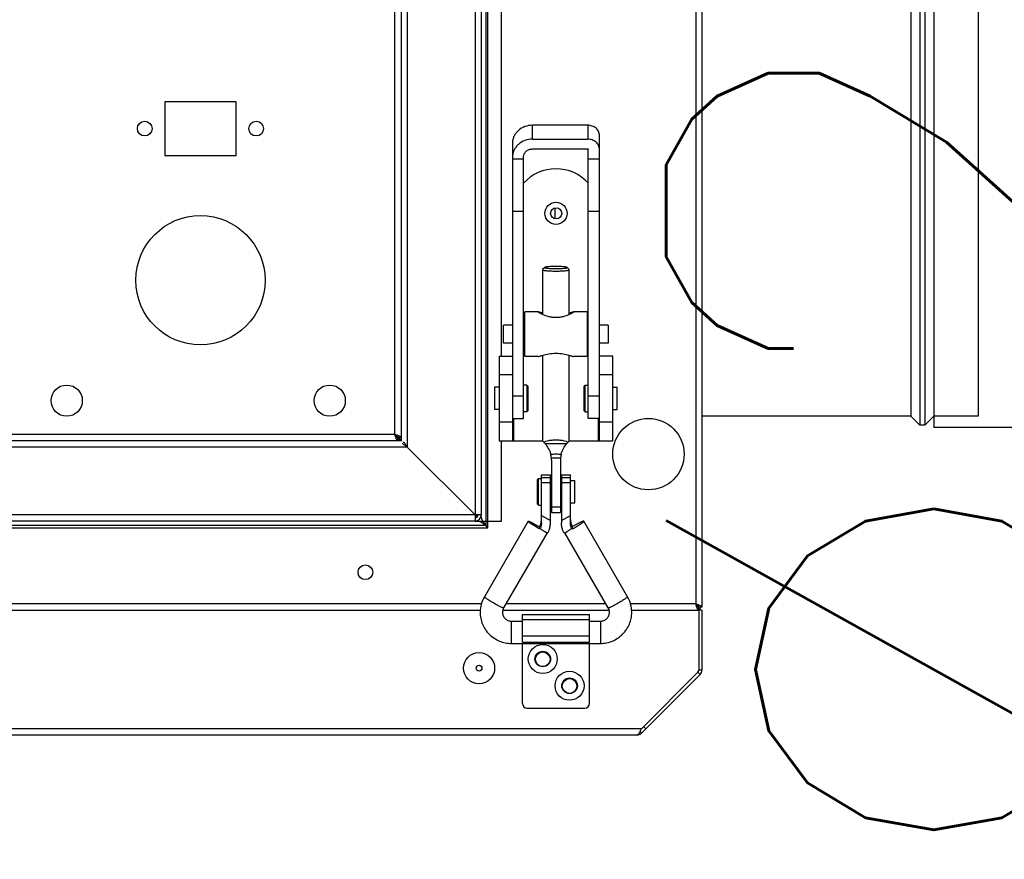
# Model space of a CAD drawing. Header units: millimetres. Extents: x 295542 to 440356, y 17772 to 133669.
# Tile 17 of 73: x 315243 to 315464, y 22019 to 22207. Entities that reach past the tile are written whole.
import ezdxf

# ---------------------------------------------------------------- set-up
doc = ezdxf.new("R2010")
doc.units = ezdxf.units.MM
for name, color, linetype in [('0_centrale', 130, 'Continuous'), ('FLUID-N1', 7, 'Continuous'), ('FLUID-N1-120-DIM', 7, 'Continuous')]:
    doc.layers.add(name, color=color, linetype=linetype)
doc.styles.add('FDBES', font='simplex.shx')

# ---------------------------------------------------------------- blocks, each defined once
blk = doc.blocks.new('*U418')
at = {"color": 160, "linetype": 'Continuous', "lineweight": -2}
blk.add_line((-50, 0, 100), (-50, 0, -100), dxfattribs=at)
at = {"color": 0, "linetype": 'ByBlock', "lineweight": -2}
for p, q in [((-30, 0, -100), (-50, 0, -100)), ((-50, 0, 100), (-30, 0, 100)), ((-30, 0, -100), (-30, 0, 100)), ((0, 0, -130), (-30, 0, -100)), ((-30, 0, 100), (0, 0, 130)), ((30, 0, -100), (0, 0, -130)), ((0, 0, 130), (30, 0, 100)), ((30, 0, -100), (30, 0, 100)), ((50, 0, -100), (30, 0, -100)), ((30, 0, 100), (50, 0, 100)), ((50, 0, -100), (50, 0, 100))]:
    blk.add_line(p, q, dxfattribs=at)
at = {"color": 5, "linetype": 'Continuous', "lineweight": -3}
blk.add_line((0, 0, -130), (0, 0, 130), dxfattribs=at)

msp = doc.modelspace()

# ---------------------------------------------------------------- linework, layer by layer
at = {"layer": '0_centrale'}
for p, q in [((315396.025, 22356.078, -38274), (315396.025, 22075.478, -38274)), ((315394.625, 22355.378, -38274), (315394.625, 22076.178, -38274)), ((315348.025, 22093.278, -38274), (315348.025, 22338.278, -38274)), ((315347.525, 22337.778, -38274), (315347.525, 22093.778, -38274)), ((315351.025, 22131.778, -38274), (315351.025, 22336.778, -38274)), ((315345.125, 22335.378, -38274), (315345.125, 22096.178, -38274)), ((315346.525, 22335.378, -38274), (315346.525, 22096.178, -38274)), ((315329.925, 22320.178, -38274), (315329.925, 22111.378, -38274)), ((315328.525, 22318.778, -38274), (315328.525, 22112.778, -38274)), ((315327.125, 22114.178, -38274), (315327.125, 22317.378, -38274)), ((315444.895, 22315.278, -38274), (315444.895, 22116.278, -38274)), ((315446.025, 22315.278, -38274), (315446.025, 22116.278, -38274)), ((315442.895, 22313.278, -38274), (315442.895, 22118.278, -38274)), ((315448.025, 22313.278, -38274), (315448.025, 22118.278, -38274)), ((315458.025, 22313.278, -38274), (315458.025, 22118.278, -38274)), ((315275.525, 22188.778, -38274), (315275.525, 22176.778, -38274)), ((315291.525, 22188.778, -38274), (315275.525, 22188.778, -38274)), ((315291.525, 22176.778, -38274), (315291.525, 22188.778, -38274)), ((315358.025, 22180.411, -38274), (315358.025, 22183.532, -38274)), ((315370.425, 22183.532, -38274), (315358.025, 22183.532, -38274)), ((315370.425, 22183.532, -38274), (315370.425, 22180.411, -38274)), ((315373.025, 22124.365, -38274), (315373.025, 22181.251, -38274)), ((315353.525, 22179.585, -38274), (315353.525, 22124.378, -38274)), ((315358.025, 22180.411, -38274), (315370.425, 22180.411, -38274)), ((315275.525, 22176.778, -38274), (315291.525, 22176.778, -38274)), ((315358.025, 22178.218, -38274), (315370.425, 22178.218, -38274)), ((315370.525, 22117.778, -38274), (315370.525, 22178.131, -38274)), ((315353.525, 22176.002, -38274), (315356.025, 22176.002, -38274)), ((315356.025, 22117.778, -38274), (315356.025, 22176.464, -38274)), ((315370.525, 22176.002, -38274), (315373.025, 22176.002, -38274)), ((315356.025, 22164.203, -38274), (315353.525, 22164.203, -38274)), ((315363.025, 22164.947, -38274), (315363.025, 22162.608, -38274)), ((315373.025, 22164.203, -38274), (315370.525, 22164.203, -38274)), ((315360.289, 22151.152, -38274), (315360.275, 22151.125, -38274)), ((315360.275, 22151.125, -38274), (315360.275, 22141.08, -38274)), ((315360.77, 22151.628, -38274), (315360.289, 22151.152, -38274)), ((315360.787, 22151.645, -38274), (315360.775, 22151.623, -38274)), ((315365.775, 22151.623, -38274), (315365.764, 22151.645, -38274)), ((315365.781, 22151.628, -38274), (315366.262, 22151.152, -38274)), ((315366.275, 22151.125, -38274), (315366.262, 22151.152, -38274)), ((315366.275, 22141.08, -38274), (315366.275, 22151.125, -38274)), ((315356.275, 22131.69, -38274), (315356.275, 22141.69, -38274)), ((315359.326, 22141.69, -38274), (315356.275, 22141.69, -38274)), ((315370.275, 22141.69, -38274), (315367.225, 22141.69, -38274)), ((315370.275, 22141.69, -38274), (315370.275, 22131.69, -38274)), ((315351.525, 22134.69, -38274), (315351.525, 22138.69, -38274)), ((315353.525, 22138.69, -38274), (315351.525, 22138.69, -38274)), ((315356.275, 22138.69, -38274), (315356.025, 22138.69, -38274)), ((315370.525, 22138.69, -38274), (315370.275, 22138.69, -38274)), ((315375.025, 22138.69, -38274), (315373.025, 22138.69, -38274)), ((315375.025, 22138.69, -38274), (315375.025, 22134.69, -38274)), ((315353.525, 22134.69, -38274), (315351.525, 22134.69, -38274)), ((315356.275, 22134.69, -38274), (315356.025, 22134.69, -38274)), ((315370.525, 22134.69, -38274), (315370.275, 22134.69, -38274)), ((315375.025, 22134.69, -38274), (315373.025, 22134.69, -38274)), ((315350.535, 22131.778, -38274), (315350.535, 22112.778, -38274)), ((315350.535, 22131.778, -38274), (315353.535, 22131.778, -38274)), ((315359.326, 22131.69, -38274), (315356.275, 22131.69, -38274)), ((315360.275, 22131.93, -38274), (315360.275, 22112.798, -38274)), ((315366.275, 22112.798, -38274), (315366.275, 22131.93, -38274)), ((315370.275, 22131.69, -38274), (315367.225, 22131.69, -38274)), ((315376.015, 22131.778, -38274), (315373.015, 22131.778, -38274)), ((315376.015, 22112.778, -38274), (315376.015, 22131.778, -38274)), ((315353.535, 22127.563, -38274), (315350.535, 22127.563, -38274)), ((315353.535, 22127.563, -38274), (315353.535, 22112.778, -38274)), ((315373.015, 22112.778, -38274), (315373.015, 22127.563, -38274)), ((315376.015, 22127.563, -38274), (315373.015, 22127.563, -38274)), ((315349.525, 22124.778, -38274), (315349.525, 22119.778, -38274)), ((315350.525, 22124.778, -38274), (315349.525, 22124.778, -38274)), ((315356.725, 22125.278, -38274), (315356.025, 22125.278, -38274)), ((315356.725, 22125.278, -38274), (315356.725, 22119.278, -38274)), ((315357.025, 22124.978, -38274), (315356.725, 22125.278, -38274)), ((315357.025, 22119.578, -38274), (315357.025, 22124.977, -38274)), ((315369.525, 22124.978, -38274), (315369.825, 22125.278, -38274)), ((315369.525, 22124.977, -38274), (315369.525, 22119.578, -38274)), ((315369.825, 22119.278, -38274), (315369.825, 22125.278, -38274)), ((315369.825, 22125.278, -38274), (315370.525, 22125.278, -38274)), ((315376.025, 22124.778, -38274), (315377.025, 22124.778, -38274)), ((315377.025, 22119.778, -38274), (315377.025, 22124.778, -38274)), ((315356.025, 22122.772, -38274), (315353.525, 22122.772, -38274)), ((315373.025, 22122.772, -38274), (315370.525, 22122.772, -38274)), ((315350.525, 22119.778, -38274), (315349.525, 22119.778, -38274)), ((315356.725, 22119.278, -38274), (315356.025, 22119.278, -38274)), ((315357.025, 22119.578, -38274), (315356.725, 22119.278, -38274)), ((315369.525, 22119.578, -38274), (315369.825, 22119.278, -38274)), ((315369.825, 22119.278, -38274), (315370.525, 22119.278, -38274)), ((315376.025, 22119.778, -38274), (315377.025, 22119.778, -38274)), ((315350.535, 22116.993, -38274), (315353.535, 22116.993, -38274)), ((315353.525, 22117.778, -38274), (315356.025, 22117.778, -38274)), ((315353.735, 22117.778, -38274), (315353.735, 22112.778, -38274)), ((315373.025, 22117.778, -38274), (315370.525, 22117.778, -38274)), ((315372.815, 22112.778, -38274), (315372.815, 22117.778, -38274)), ((315373.015, 22116.993, -38274), (315376.015, 22116.993, -38274)), ((315442.895, 22118.278, -38274), (315396.025, 22118.278, -38274)), ((315444.895, 22116.278, -38274), (315442.895, 22118.278, -38274)), ((315448.025, 22118.278, -38274), (315446.025, 22116.278, -38274)), ((315458.025, 22118.278, -38274), (315448.025, 22118.278, -38274)), ((315446.025, 22116.278, -38274), (315444.895, 22116.278, -38274)), ((315328.525, 22112.778, -38274), (314864.525, 22112.778, -38274)), ((315327.125, 22114.178, -38274), (315239.925, 22114.178, -38274)), ((315327.125, 22114.178, -38274), (315327.825, 22113.478, -38274)), ((315327.825, 22112.778, -38274), (315327.825, 22113.478, -38274)), ((315328.525, 22113.478, -38274), (315327.825, 22113.478, -38274)), ((315350.535, 22112.778, -38274), (315360.275, 22112.778, -38274)), ((315351.025, 22094.778, -38274), (315351.025, 22112.778, -38274)), ((315366.275, 22112.778, -38274), (315376.015, 22112.778, -38274)), ((315329.925, 22111.378, -38274), (314863.125, 22111.378, -38274)), ((315329.925, 22111.378, -38274), (315345.125, 22096.178, -38274)), ((315362.275, 22108.406, -38274), (315362.275, 22096.612, -38274)), ((315364.275, 22108.406, -38274), (315364.275, 22096.612, -38274)), ((315359.025, 22104.049, -38274), (315359.325, 22104.349, -38274)), ((315359.025, 22104.049, -38274), (315359.025, 22098.65, -38274)), ((315359.325, 22098.349, -38274), (315359.325, 22104.349, -38274)), ((315359.325, 22104.349, -38274), (315360.025, 22104.349, -38274)), ((315360.025, 22094.331, -38274), (315360.025, 22105.169, -38274)), ((315360.025, 22105.169, -38274), (315362.025, 22105.169, -38274)), ((315360.025, 22105.165, -38274), (315362.025, 22105.165, -38274)), ((315362.025, 22104.502, -38274), (315360.025, 22104.502, -38274)), ((315362.025, 22094.297, -38274), (315362.025, 22105.169, -38274)), ((315364.525, 22105.169, -38274), (315364.525, 22094.297, -38274)), ((315364.525, 22105.169, -38274), (315366.525, 22105.169, -38274)), ((315364.525, 22105.165, -38274), (315366.525, 22105.165, -38274)), ((315366.525, 22104.502, -38274), (315364.525, 22104.502, -38274)), ((315366.525, 22094.331, -38274), (315366.525, 22105.169, -38274)), ((315366.525, 22103.849, -38274), (315367.525, 22103.849, -38274)), ((315367.525, 22098.85, -38274), (315367.525, 22103.849, -38274)), ((315360.025, 22103.412, -38274), (315362.025, 22103.412, -38274)), ((315362.025, 22103.349, -38274), (315362.275, 22103.349, -38274)), ((315364.275, 22103.349, -38274), (315364.525, 22103.349, -38274)), ((315364.525, 22103.412, -38274), (315366.525, 22103.412, -38274)), ((315362.025, 22099.349, -38274), (315362.275, 22099.349, -38274)), ((315364.275, 22099.349, -38274), (315364.525, 22099.349, -38274)), ((315359.025, 22098.649, -38274), (315359.325, 22098.349, -38274)), ((315359.325, 22098.349, -38274), (315360.025, 22098.349, -38274)), ((315366.525, 22098.849, -38274), (315367.525, 22098.849, -38274)), ((315345.125, 22096.178, -38274), (314847.925, 22096.178, -38274)), ((315345.125, 22096.178, -38274), (315345.125, 22094.778, -38274)), ((315346.525, 22096.178, -38274), (315345.125, 22096.178, -38274)), ((315345.698, 22095.778, -38274), (315345.125, 22095.778, -38274)), ((315345.525, 22095.606, -38274), (315345.525, 22096.178, -38274)), ((315360.025, 22096.017, -38274), (315362.025, 22094.868, -38274)), ((315364.525, 22094.868, -38274), (315366.525, 22096.017, -38274)), ((314845.025, 22093.278, -38274), (315348.025, 22093.278, -38274)), ((315347.525, 22093.778, -38274), (314845.525, 22093.778, -38274)), ((315345.125, 22094.778, -38274), (314847.225, 22094.778, -38274)), ((315345.125, 22094.778, -38274), (315351.025, 22094.778, -38274)), ((315357.028, 22094.729, -38274), (315347.216, 22077.81, -38274)), ((315347.992, 22093.249, -38274), (315347.525, 22093.778, -38274)), ((315357.025, 22094.719, -38274), (315357.028, 22094.729, -38274)), ((315359.623, 22092.994, -38274), (315359.623, 22093.458, -38274)), ((315366.927, 22093.458, -38274), (315366.927, 22092.994, -38274)), ((315369.525, 22094.719, -38274), (315369.523, 22094.729, -38274)), ((315379.335, 22077.81, -38274), (315369.523, 22094.729, -38274)), ((315361.291, 22092.114, -38274), (315351.541, 22075.302, -38274)), ((315360.745, 22092.428, -38274), (315361.361, 22092.074, -38274)), ((315365.19, 22092.074, -38274), (315365.806, 22092.428, -38274)), ((315375.01, 22075.302, -38274), (315365.259, 22092.114, -38274)), ((315347.213, 22077.8, -38274), (315347.216, 22077.81, -38274)), ((315379.335, 22077.81, -38274), (315379.338, 22077.8, -38274)), ((315346.555, 22076.178, -38274), (314697.495, 22076.178, -38274)), ((315374.502, 22076.178, -38274), (315352.049, 22076.178, -38274)), ((315394.625, 22076.178, -38274), (315379.995, 22076.178, -38274)), ((315395.325, 22074.778, -38274), (315395.325, 22075.478, -38274)), ((315396.025, 22075.478, -38274), (315395.325, 22075.478, -38274)), ((314697.775, 22074.778, -38274), (315346.275, 22074.778, -38274)), ((315351.335, 22074.778, -38274), (315375.216, 22074.778, -38274)), ((315355.775, 22067.579, -38274), (315355.775, 22073.836, -38274)), ((315355.775, 22073.836, -38274), (315370.775, 22073.836, -38274)), ((315370.775, 22067.579, -38274), (315370.775, 22073.836, -38274)), ((315380.275, 22074.778, -38274), (315395.325, 22074.778, -38274)), ((315395.325, 22074.778, -38274), (315395.325, 22061.358, -38274)), ((315396.025, 22074.778, -38274), (315395.325, 22074.778, -38274)), ((315396.025, 22074.778, -38274), (315396.025, 22061.358, -38274)), ((315353.275, 22067.336, -38274), (315353.275, 22072.336, -38274)), ((315353.275, 22072.336, -38274), (315355.775, 22072.336, -38274)), ((315355.775, 22072.664, -38274), (315370.775, 22072.664, -38274)), ((315370.775, 22072.336, -38274), (315373.275, 22072.336, -38274)), ((315373.275, 22072.336, -38274), (315373.275, 22067.336, -38274)), ((315370.775, 22068.993, -38274), (315355.775, 22068.993, -38274)), ((315353.275, 22067.336, -38274), (315373.275, 22067.336, -38274)), ((315355.775, 22067.579, -38274), (315370.775, 22067.579, -38274)), ((315355.775, 22053.836, -38274), (315355.775, 22067.336, -38274)), ((315370.775, 22053.836, -38274), (315370.775, 22067.336, -38274)), ((315395.12, 22060.863, -38274), (315382.435, 22048.178, -38274)), ((315382.435, 22047.188, -38274), (315395.615, 22060.368, -38274)), ((315395.325, 22061.358, -38274), (315395.12, 22060.863, -38274)), ((315395.615, 22060.368, -38274), (315395.12, 22060.863, -38274)), ((315396.025, 22061.358, -38274), (315395.325, 22061.358, -38274)), ((315356.775, 22052.836, -38274), (315369.775, 22052.836, -38274)), ((315383.425, 22048.178, -38274), (315382.93, 22048.673, -38274)), ((315382.435, 22048.178, -38274), (314659.615, 22048.178, -38274)), ((315381.445, 22046.778, -38274), (314660.605, 22046.778, -38274)), ((315382.435, 22047.188, -38274), (315382.119, 22047.505, -38274))]:
    msp.add_line(p, q, dxfattribs=at)
for centre, radius in [((315271.025, 22182.778, -38274), 1.65), ((315296.025, 22182.778, -38274), 1.65), ((315363.275, 22163.778, -38274), 2.5), ((315363.325, 22163.778, -38274), 1.25), ((315283.525, 22148.778, -38274), 14.5), ((315253.525, 22121.778, -38274), 3.5), ((315312.525, 22121.778, -38274), 3.5), ((315384.025, 22109.778, -38274), 8), ((315320.525, 22083.278, -38274), 1.65), ((315360.325, 22063.836, -38274), 3.25), ((315346.025, 22061.778, -38274), 3.5), ((315360.325, 22063.836, -38274), 1.75), ((315360.325, 22063.778, -38274), 1.65), ((315346.025, 22061.778, -38274), 0.65), ((315366.325, 22057.836, -38274), 3.25), ((315366.325, 22057.836, -38274), 1.75), ((315366.325, 22057.778, -38274), 1.65)]:
    msp.add_circle(centre, radius, dxfattribs=at)
for centre, radius, start, end in [((315363.275, 22164.028, -38274), 9.75, 41.70524, 138.29449), ((315335.247, 22116.372, -38274), 8.402, 198.96657, 200.24232), ((315324.931, 22106.056, -38274), 8.402, 69.75768, 71.03343), ((315356.996, 22108.374, -38274), 5.281, 5.91626, 9.14781), ((315357.29, 22108.405, -38274), 4.985, 0.0071, 5.9047), ((315363.275, 22288.414, -38274), 179.499, 269.67236, 270.32764), ((315369.26, 22108.405, -38274), 4.985, 174.09536, 179.99269), ((315369.55, 22108.374, -38274), 5.277, 170.99084, 174.08467), ((315363.275, 22128.516, -38274), 30.579, 268.12597, 271.87403), ((315345.125, 22096.178, -38274), 1.4, 270, 0), ((315345.125, 22096.178, -38274), 0.7, 270, 0), ((315357.06, 22094.944, -38274), 2.964, 329.89183, 332.87068), ((315357.017, 22094.506, -38274), 3.013, 329.89035, 332.81754), ((315356.356, 22095.151, -38274), 3.673, 347.24051, 349.94271), ((315370.165, 22095.145, -38274), 3.642, 190.05371, 192.77056), ((315369.491, 22094.944, -38274), 2.964, 207.12932, 210.10817), ((315369.534, 22094.506, -38274), 3.013, 207.18246, 210.10964), ((315353.239, 22074.316, -38274), 6.963, 149.8801, 179.99835), ((315373.312, 22074.316, -38274), 6.963, 0.00159, 30.1199), ((315353.241, 22074.315, -38274), 1.965, 149.87259, 179.95091), ((315373.31, 22074.315, -38274), 1.965, 0.04908, 30.12739), ((315394.625, 22076.178, -38274), 0.7, 307.00199, 322.97505), ((315394.625, 22076.178, -38274), 1.4, 300.63368, 329.36098), ((315394.625, 22061.358, -38274), 0.7, 315, 0), ((315394.625, 22061.358, -38274), 1.4, 315, 0), ((315356.775, 22053.836, -38274), 1, 180, 270), ((315369.775, 22053.836, -38274), 1, 270, 0), ((315381.445, 22048.178, -38274), 1.4, 270, 315), ((315379.954, 22048.452, -38274), 2.355, 325.91275, 327.54259)]:
    msp.add_arc(centre, radius, start, end, dxfattribs=at)
for points, knots in [([(315358.025, 22183.532, -38274), (315357.443, 22183.532, -38274), (315356.286, 22183.336, -38274), (315355.026, 22182.609, -38274), (315354.266, 22181.8, -38274), (315353.844, 22181.112, -38274), (315353.584, 22180.364, -38274), (315353.525, 22179.843, -38274), (315353.525, 22179.585, -38274)], [0, 0, 0, 0, 0.2641826, 0.5199077, 0.6437035, 0.7644713, 0.8828997, 1, 1, 1, 1]), ([(315373.025, 22181.251, -38274), (315373.025, 22181.4, -38274), (315372.991, 22181.702, -38274), (315372.79, 22182.282, -38274), (315372.292, 22182.923, -38274), (315371.431, 22183.418, -38274), (315370.762, 22183.532, -38274), (315370.425, 22183.532, -38274)], [0, 0, 0, 0, 0.1172234, 0.2358397, 0.4794246, 0.7354689, 1, 1, 1, 1]), ([(315358.025, 22180.411, -38274), (315357.443, 22180.411, -38274), (315356.286, 22180.215, -38274), (315355.026, 22179.488, -38274), (315354.266, 22178.679, -38274), (315353.844, 22177.992, -38274), (315353.584, 22177.244, -38274), (315353.525, 22176.722, -38274), (315353.525, 22176.464, -38274)], [0, 0, 0, 0, 0.2641826, 0.5199077, 0.6437035, 0.7644713, 0.8828997, 1, 1, 1, 1]), ([(315373.025, 22178.131, -38274), (315373.025, 22178.28, -38274), (315372.991, 22178.581, -38274), (315372.79, 22179.162, -38274), (315372.292, 22179.803, -38274), (315371.431, 22180.297, -38274), (315370.762, 22180.411, -38274), (315370.425, 22180.411, -38274)], [0, 0, 0, 0, 0.1172234, 0.2358397, 0.4794246, 0.7354689, 1, 1, 1, 1]), ([(315356.025, 22176.464, -38274), (315356.025, 22176.693, -38274), (315356.135, 22177.167, -38274), (315356.589, 22177.749, -38274), (315357.252, 22178.131, -38274), (315357.766, 22178.218, -38274), (315358.025, 22178.218, -38274)], [0, 0, 0, 0, 0.2347405, 0.4786758, 0.7350884, 1, 1, 1, 1]), ([(315370.425, 22178.218, -38274), (315370.45, 22178.218, -38274), (315370.501, 22178.202, -38274), (315370.525, 22178.154, -38274), (315370.525, 22178.131, -38274)], [0, 0, 0, 0, 0.5231008, 1, 1, 1, 1]), ([(315360.275, 22151.125, -38274), (315360.275, 22151.11, -38274), (315360.299, 22151.087, -38274), (315360.336, 22151.067, -38274), (315360.362, 22151.057, -38274), (315360.378, 22151.051, -38274)], [0, 0, 0, 0, 0.3466618, 0.6300991, 1, 1, 1, 1]), ([(315360.378, 22151.051, -38274), (315360.431, 22151.032, -38274), (315360.566, 22151.001, -38274), (315360.802, 22150.962, -38274), (315361.105, 22150.927, -38274), (315361.615, 22150.884, -38274), (315362.345, 22150.85, -38274), (315363.275, 22150.836, -38274), (315364.206, 22150.85, -38274), (315364.936, 22150.884, -38274), (315365.446, 22150.927, -38274), (315365.749, 22150.962, -38274), (315365.985, 22151.001, -38274), (315366.119, 22151.032, -38274), (315366.173, 22151.051, -38274)], [0, 0, 0, 0, 0.029348, 0.0708366, 0.1235512, 0.1861727, 0.3343823, 0.5, 0.6656177, 0.8138273, 0.8764488, 0.9291634, 0.970652, 1, 1, 1, 1]), ([(315360.775, 22151.623, -38274), (315360.775, 22151.609, -38274), (315360.813, 22151.576, -38274), (315360.849, 22151.565, -38274), (315360.875, 22151.556, -38274)], [0, 0, 0, 0, 0.3387711, 1, 1, 1, 1]), ([(315365.764, 22151.645, -38274), (315365.755, 22151.654, -38274), (315365.726, 22151.671, -38274), (315365.643, 22151.702, -38274), (315365.487, 22151.735, -38274), (315365.246, 22151.77, -38274), (315364.938, 22151.801, -38274), (315364.575, 22151.826, -38274), (315364.014, 22151.852, -38274), (315363.275, 22151.864, -38274), (315362.537, 22151.852, -38274), (315361.976, 22151.826, -38274), (315361.613, 22151.801, -38274), (315361.305, 22151.77, -38274), (315361.064, 22151.735, -38274), (315360.908, 22151.702, -38274), (315360.824, 22151.671, -38274), (315360.796, 22151.654, -38274), (315360.787, 22151.645, -38274)], [0, 0, 0, 0, 0.0077776, 0.0192165, 0.0535244, 0.1025145, 0.1647444, 0.2381963, 0.3204202, 0.5000004, 0.6795805, 0.7618042, 0.8352559, 0.8974858, 0.9464759, 0.9807836, 0.9922225, 1, 1, 1, 1]), ([(315360.875, 22151.556, -38274), (315360.922, 22151.541, -38274), (315361.037, 22151.515, -38274), (315361.336, 22151.469, -38274), (315361.826, 22151.426, -38274), (315362.512, 22151.393, -38274), (315363.276, 22151.382, -38274), (315364.04, 22151.393, -38274), (315364.726, 22151.426, -38274), (315365.215, 22151.469, -38274), (315365.515, 22151.515, -38274), (315365.629, 22151.541, -38274), (315365.676, 22151.556, -38274)], [0, 0, 0, 0, 0.0305759, 0.0728834, 0.1886655, 0.3360227, 0.5000551, 0.6640796, 0.8114136, 0.9271603, 0.9694466, 1, 1, 1, 1]), ([(315365.676, 22151.556, -38274), (315365.702, 22151.565, -38274), (315365.738, 22151.577, -38274), (315365.775, 22151.609, -38274), (315365.775, 22151.623, -38274)], [0, 0, 0, 0, 0.6611205, 1, 1, 1, 1]), ([(315366.173, 22151.051, -38274), (315366.188, 22151.057, -38274), (315366.215, 22151.067, -38274), (315366.252, 22151.087, -38274), (315366.275, 22151.11, -38274), (315366.275, 22151.125, -38274)], [0, 0, 0, 0, 0.3699009, 0.6533382, 1, 1, 1, 1]), ([(315359.308, 22141.617, -38274), (315359.298, 22141.627, -38274), (315359.284, 22141.641, -38274), (315359.271, 22141.672, -38274), (315359.296, 22141.691, -38274), (315359.314, 22141.69, -38274), (315359.326, 22141.69, -38274)], [0, 0, 0, 0, 0.3413331, 0.5366137, 0.7046813, 1, 1, 1, 1]), ([(315360.264, 22141.08, -38274), (315360.152, 22141.13, -38274), (315359.946, 22141.228, -38274), (315359.67, 22141.373, -38274), (315359.48, 22141.486, -38274), (315359.367, 22141.566, -38274), (315359.324, 22141.601, -38274), (315359.308, 22141.617, -38274)], [0, 0, 0, 0, 0.333633, 0.6226861, 0.8507862, 0.9362746, 1, 1, 1, 1]), ([(315359.326, 22141.69, -38274), (315359.335, 22141.69, -38274), (315359.383, 22141.687, -38274), (315359.431, 22141.678, -38274), (315359.469, 22141.67, -38274)], [0, 0, 0, 0, 0.1914962, 1, 1, 1, 1]), ([(315359.469, 22141.67, -38274), (315359.583, 22141.646, -38274), (315359.848, 22141.572, -38274), (315360.112, 22141.496, -38274), (315360.264, 22141.452, -38274)], [0, 0, 0, 0, 0.4262936, 1, 1, 1, 1]), ([(315366.287, 22141.452, -38274), (315366.439, 22141.496, -38274), (315366.702, 22141.572, -38274), (315366.967, 22141.646, -38274), (315367.082, 22141.67, -38274)], [0, 0, 0, 0, 0.5737122, 1, 1, 1, 1]), ([(315367.243, 22141.617, -38274), (315367.226, 22141.601, -38274), (315367.184, 22141.566, -38274), (315367.071, 22141.486, -38274), (315366.881, 22141.373, -38274), (315366.605, 22141.228, -38274), (315366.399, 22141.13, -38274), (315366.287, 22141.08, -38274)], [0, 0, 0, 0, 0.0637254, 0.1492139, 0.3773139, 0.666367, 1, 1, 1, 1]), ([(315367.082, 22141.67, -38274), (315367.096, 22141.673, -38274), (315367.144, 22141.682, -38274), (315367.191, 22141.69, -38274), (315367.225, 22141.69, -38274)], [0, 0, 0, 0, 0.3075704, 1, 1, 1, 1]), ([(315367.225, 22141.69, -38274), (315367.236, 22141.69, -38274), (315367.255, 22141.691, -38274), (315367.28, 22141.672, -38274), (315367.267, 22141.641, -38274), (315367.253, 22141.627, -38274), (315367.243, 22141.617, -38274)], [0, 0, 0, 0, 0.2953191, 0.4633865, 0.6586675, 1, 1, 1, 1]), ([(315363.275, 22140.388, -38274), (315363, 22140.388, -38274), (315362.455, 22140.425, -38274), (315361.436, 22140.622, -38274), (315360.713, 22140.879, -38274), (315360.264, 22141.08, -38274)], [0, 0, 0, 0, 0.2653826, 0.5252168, 1, 1, 1, 1]), ([(315366.287, 22141.08, -38274), (315365.838, 22140.879, -38274), (315365.115, 22140.622, -38274), (315364.096, 22140.425, -38274), (315363.551, 22140.388, -38274), (315363.275, 22140.388, -38274)], [0, 0, 0, 0, 0.4747832, 0.7346174, 1, 1, 1, 1]), ([(315360.264, 22131.927, -38274), (315360.724, 22132.058, -38274), (315361.712, 22132.316, -38274), (315362.734, 22132.424, -38274), (315363.275, 22132.424, -38274)], [0, 0, 0, 0, 0.4689792, 1, 1, 1, 1]), ([(315363.275, 22132.424, -38274), (315363.817, 22132.424, -38274), (315364.839, 22132.316, -38274), (315365.827, 22132.058, -38274), (315366.287, 22131.927, -38274)], [0, 0, 0, 0, 0.5310208, 1, 1, 1, 1]), ([(315359.326, 22131.69, -38274), (315359.346, 22131.69, -38274), (315359.392, 22131.695, -38274), (315359.51, 22131.717, -38274), (315359.697, 22131.766, -38274), (315359.963, 22131.841, -38274), (315360.158, 22131.897, -38274), (315360.264, 22131.927, -38274)], [0, 0, 0, 0, 0.0612186, 0.144484, 0.370141, 0.6604242, 1, 1, 1, 1]), ([(315366.287, 22131.927, -38274), (315366.393, 22131.897, -38274), (315366.588, 22131.841, -38274), (315366.854, 22131.766, -38274), (315367.041, 22131.717, -38274), (315367.158, 22131.695, -38274), (315367.205, 22131.69, -38274), (315367.225, 22131.69, -38274)], [0, 0, 0, 0, 0.3395758, 0.6298591, 0.855516, 0.9387814, 1, 1, 1, 1]), ([(315327.825, 22113.478, -38274), (315327.825, 22113.613, -38274), (315327.653, 22113.818, -38274), (315327.387, 22114.01, -38274), (315327.215, 22114.12, -38274), (315327.125, 22114.178, -38274)], [0, 0, 0, 0, 0.4007066, 0.6839187, 1, 1, 1, 1]), ([(315327.125, 22114.178, -38274), (315327.183, 22114.088, -38274), (315327.293, 22113.916, -38274), (315327.486, 22113.65, -38274), (315327.69, 22113.478, -38274), (315327.825, 22113.478, -38274)], [0, 0, 0, 0, 0.3160813, 0.5992934, 1, 1, 1, 1]), ([(315327.662, 22114.003, -38274), (315327.619, 22114.017, -38274), (315327.44, 22114.078, -38274), (315327.261, 22114.135, -38274), (315327.125, 22114.178, -38274)], [0, 0, 0, 0, 0.2422451, 1, 1, 1, 1]), ([(315327.301, 22113.641, -38274), (315327.286, 22113.684, -38274), (315327.226, 22113.863, -38274), (315327.169, 22114.042, -38274), (315327.125, 22114.178, -38274)], [0, 0, 0, 0, 0.2422451, 1, 1, 1, 1]), ([(315327.475, 22113.188, -38274), (315327.466, 22113.209, -38274), (315327.426, 22113.301, -38274), (315327.39, 22113.393, -38274), (315327.363, 22113.465, -38274)], [0, 0, 0, 0, 0.2339007, 1, 1, 1, 1]), ([(315327.825, 22112.778, -38274), (315327.757, 22112.778, -38274), (315327.65, 22112.87, -38274), (315327.555, 22113.022, -38274), (315327.502, 22113.129, -38274), (315327.475, 22113.188, -38274)], [0, 0, 0, 0, 0.3685618, 0.6494778, 1, 1, 1, 1]), ([(315327.825, 22113.478, -38274), (315327.84, 22113.455, -38274), (315327.897, 22113.365, -38274), (315327.955, 22113.275, -38274), (315328, 22113.21, -38274)], [0, 0, 0, 0, 0.2543015, 1, 1, 1, 1]), ([(315327.825, 22113.478, -38274), (315327.848, 22113.463, -38274), (315327.938, 22113.406, -38274), (315328.028, 22113.348, -38274), (315328.093, 22113.303, -38274)], [0, 0, 0, 0, 0.2543015, 1, 1, 1, 1]), ([(315328.115, 22113.828, -38274), (315328.094, 22113.837, -38274), (315328.003, 22113.877, -38274), (315327.91, 22113.913, -38274), (315327.838, 22113.94, -38274)], [0, 0, 0, 0, 0.2339007, 1, 1, 1, 1]), ([(315328, 22113.21, -38274), (315328.012, 22113.193, -38274), (315328.058, 22113.127, -38274), (315328.106, 22113.063, -38274), (315328.144, 22113.018, -38274)], [0, 0, 0, 0, 0.2615255, 1, 1, 1, 1]), ([(315328.093, 22113.303, -38274), (315328.11, 22113.291, -38274), (315328.176, 22113.245, -38274), (315328.24, 22113.197, -38274), (315328.285, 22113.159, -38274)], [0, 0, 0, 0, 0.2615255, 1, 1, 1, 1]), ([(315328.525, 22113.478, -38274), (315328.525, 22113.546, -38274), (315328.434, 22113.653, -38274), (315328.281, 22113.749, -38274), (315328.175, 22113.801, -38274), (315328.115, 22113.828, -38274)], [0, 0, 0, 0, 0.3685618, 0.6494778, 1, 1, 1, 1]), ([(315328.144, 22113.018, -38274), (315328.174, 22112.983, -38274), (315328.275, 22112.872, -38274), (315328.419, 22112.778, -38274), (315328.525, 22112.778, -38274)], [0, 0, 0, 0, 0.3046461, 1, 1, 1, 1]), ([(315328.285, 22113.159, -38274), (315328.32, 22113.129, -38274), (315328.431, 22113.028, -38274), (315328.525, 22112.884, -38274), (315328.525, 22112.778, -38274)], [0, 0, 0, 0, 0.3046461, 1, 1, 1, 1]), ([(315329.925, 22111.378, -38274), (315329.784, 22111.6, -38274), (315329.524, 22112.009, -38274), (315329.22, 22112.394, -38274), (315329.052, 22112.54, -38274)], [0, 0, 0, 0, 0.5424081, 1, 1, 1, 1]), ([(315360.275, 22112.798, -38274), (315360.275, 22112.791, -38274), (315360.28, 22112.776, -38274), (315360.303, 22112.736, -38274), (315360.354, 22112.672, -38274), (315360.44, 22112.576, -38274), (315360.508, 22112.504, -38274), (315360.546, 22112.463, -38274)], [0, 0, 0, 0, 0.0446229, 0.1109483, 0.3137285, 0.611438, 1, 1, 1, 1]), ([(315360.546, 22112.463, -38274), (315360.611, 22112.505, -38274), (315360.762, 22112.585, -38274), (315361.128, 22112.727, -38274), (315361.69, 22112.862, -38274), (315362.45, 22112.961, -38274), (315363.275, 22112.995, -38274), (315364.101, 22112.961, -38274), (315364.861, 22112.862, -38274), (315365.423, 22112.727, -38274), (315365.789, 22112.585, -38274), (315365.939, 22112.505, -38274), (315366.005, 22112.463, -38274)], [0, 0, 0, 0, 0.0416134, 0.0907782, 0.2095272, 0.3492242, 0.5, 0.6507758, 0.7904728, 0.9092218, 0.9583866, 1, 1, 1, 1]), ([(315366.005, 22112.463, -38274), (315366.043, 22112.504, -38274), (315366.111, 22112.576, -38274), (315366.197, 22112.672, -38274), (315366.248, 22112.736, -38274), (315366.27, 22112.776, -38274), (315366.275, 22112.791, -38274), (315366.275, 22112.798, -38274)], [0, 0, 0, 0, 0.3880006, 0.68629, 0.8895879, 0.9555683, 1, 1, 1, 1]), ([(315329.925, 22111.378, -38274), (315329.703, 22111.519, -38274), (315329.295, 22111.779, -38274), (315328.909, 22112.084, -38274), (315328.763, 22112.251, -38274)], [0, 0, 0, 0, 0.5424081, 1, 1, 1, 1]), ([(315360.546, 22112.463, -38274), (315360.574, 22112.433, -38274), (315360.689, 22112.309, -38274), (315360.8, 22112.181, -38274), (315360.881, 22112.081, -38274)], [0, 0, 0, 0, 0.2386087, 1, 1, 1, 1]), ([(315360.881, 22112.081, -38274), (315361.138, 22111.766, -38274), (315361.642, 22111.04, -38274), (315361.975, 22110.214, -38274), (315362.095, 22109.756, -38274)], [0, 0, 0, 0, 0.462002, 1, 1, 1, 1]), ([(315364.456, 22109.756, -38274), (315364.576, 22110.214, -38274), (315364.909, 22111.04, -38274), (315365.413, 22111.766, -38274), (315365.67, 22112.081, -38274)], [0, 0, 0, 0, 0.5380014, 1, 1, 1, 1]), ([(315365.67, 22112.081, -38274), (315365.698, 22112.115, -38274), (315365.806, 22112.245, -38274), (315365.919, 22112.371, -38274), (315366.005, 22112.463, -38274)], [0, 0, 0, 0, 0.2597171, 1, 1, 1, 1]), ([(315362.21, 22109.213, -38274), (315362.202, 22109.261, -38274), (315362.171, 22109.443, -38274), (315362.13, 22109.623, -38274), (315362.095, 22109.756, -38274)], [0, 0, 0, 0, 0.2585843, 1, 1, 1, 1]), ([(315364.456, 22109.756, -38274), (315364.444, 22109.712, -38274), (315364.398, 22109.529, -38274), (315364.361, 22109.343, -38274), (315364.339, 22109.201, -38274)], [0, 0, 0, 0, 0.2396634, 1, 1, 1, 1]), ([(315346.525, 22095.778, -38274), (315346.525, 22095.722, -38274), (315346.537, 22095.495, -38274), (315346.597, 22095.271, -38274), (315346.659, 22095.111, -38274)], [0, 0, 0, 0, 0.2445829, 1, 1, 1, 1]), ([(315359.972, 22094.509, -38274), (315359.98, 22094.556, -38274), (315360.011, 22094.754, -38274), (315360.025, 22094.954, -38274), (315360.025, 22095.107, -38274)], [0, 0, 0, 0, 0.2375388, 1, 1, 1, 1]), ([(315364.275, 22096.611, -38274), (315363.943, 22096.587, -38274), (315363.275, 22096.571, -38274), (315362.608, 22096.587, -38274), (315362.275, 22096.611, -38274)], [0, 0, 0, 0, 0.5000027, 1, 1, 1, 1]), ([(315366.525, 22095.107, -38274), (315366.525, 22095.055, -38274), (315366.53, 22094.854, -38274), (315366.553, 22094.655, -38274), (315366.579, 22094.509, -38274)], [0, 0, 0, 0, 0.2613586, 1, 1, 1, 1]), ([(315345.525, 22094.778, -38274), (315345.581, 22094.778, -38274), (315345.808, 22094.766, -38274), (315346.032, 22094.707, -38274), (315346.192, 22094.644, -38274)], [0, 0, 0, 0, 0.2445829, 1, 1, 1, 1]), ([(315346.515, 22094.49, -38274), (315346.601, 22094.443, -38274), (315346.954, 22094.228, -38274), (315347.278, 22093.972, -38274), (315347.525, 22093.778, -38274)], [0, 0, 0, 0, 0.2382753, 1, 1, 1, 1]), ([(315346.813, 22094.788, -38274), (315346.86, 22094.702, -38274), (315347.075, 22094.349, -38274), (315347.331, 22094.025, -38274), (315347.525, 22093.778, -38274)], [0, 0, 0, 0, 0.2382753, 1, 1, 1, 1]), ([(315359.623, 22092.994, -38274), (315359.464, 22093.082, -38274), (315359.145, 22093.262, -38274), (315358.678, 22093.537, -38274), (315358.236, 22093.809, -38274), (315357.84, 22094.063, -38274), (315357.55, 22094.261, -38274), (315357.355, 22094.403, -38274), (315357.241, 22094.491, -38274), (315357.15, 22094.567, -38274), (315357.084, 22094.629, -38274), (315357.043, 22094.676, -38274), (315357.025, 22094.707, -38274), (315357.025, 22094.719, -38274)], [0, 0, 0, 0, 0.1746846, 0.3504859, 0.5187658, 0.6714366, 0.8011098, 0.8553419, 0.9016109, 0.9394117, 0.9683946, 0.9884166, 1, 1, 1, 1]), ([(315357.028, 22094.729, -38274), (315357.032, 22094.736, -38274), (315357.06, 22094.744, -38274), (315357.141, 22094.732, -38274), (315357.303, 22094.679, -38274), (315357.555, 22094.572, -38274), (315357.885, 22094.416, -38274), (315358.275, 22094.217, -38274), (315358.707, 22093.985, -38274), (315359.163, 22093.729, -38274), (315359.47, 22093.549, -38274), (315359.623, 22093.458, -38274)], [0, 0, 0, 0, 0.0090787, 0.0257552, 0.0862223, 0.1819868, 0.309075, 0.461797, 0.6331627, 0.8154012, 1, 1, 1, 1]), ([(315359.697, 22093.593, -38274), (315359.737, 22093.695, -38274), (315359.831, 22093.94, -38274), (315359.904, 22094.192, -38274), (315359.938, 22094.34, -38274)], [0, 0, 0, 0, 0.4212704, 1, 1, 1, 1]), ([(315360.025, 22094.331, -38274), (315360.025, 22094.184, -38274), (315360.003, 22093.915, -38274), (315359.916, 22093.564, -38274), (315359.811, 22093.31, -38274), (315359.734, 22093.177, -38274), (315359.697, 22093.129, -38274)], [0, 0, 0, 0, 0.348514, 0.6371313, 0.8560534, 1, 1, 1, 1]), ([(315359.697, 22093.129, -38274), (315359.89, 22093.005, -38274), (315360.161, 22092.815, -38274), (315360.506, 22092.575, -38274), (315360.667, 22092.472, -38274), (315360.745, 22092.428, -38274)], [0, 0, 0, 0, 0.5458426, 0.787021, 1, 1, 1, 1]), ([(315361.361, 22092.074, -38274), (315361.365, 22092.071, -38274), (315361.384, 22092.08, -38274), (315361.407, 22092.104, -38274), (315361.443, 22092.146, -38274), (315361.507, 22092.238, -38274), (315361.603, 22092.402, -38274), (315361.722, 22092.657, -38274), (315361.841, 22092.986, -38274), (315361.981, 22093.534, -38274), (315362.025, 22093.985, -38274), (315362.025, 22094.297, -38274)], [0, 0, 0, 0, 0.0067868, 0.0211965, 0.0441793, 0.0757332, 0.1639398, 0.2837992, 0.4322705, 0.604973, 1, 1, 1, 1]), ([(315365.19, 22092.074, -38274), (315365.185, 22092.071, -38274), (315365.167, 22092.08, -38274), (315365.144, 22092.104, -38274), (315365.108, 22092.146, -38274), (315365.044, 22092.238, -38274), (315364.948, 22092.402, -38274), (315364.829, 22092.658, -38274), (315364.71, 22092.986, -38274), (315364.569, 22093.534, -38274), (315364.525, 22093.985, -38274), (315364.525, 22094.297, -38274)], [0, 0, 0, 0, 0.006775, 0.0211849, 0.0441671, 0.0757174, 0.1639256, 0.2837942, 0.4322576, 0.6049761, 1, 1, 1, 1]), ([(315366.854, 22093.129, -38274), (315366.661, 22093.005, -38274), (315366.389, 22092.815, -38274), (315366.044, 22092.575, -38274), (315365.884, 22092.472, -38274), (315365.806, 22092.428, -38274)], [0, 0, 0, 0, 0.5458852, 0.7870139, 1, 1, 1, 1]), ([(315366.854, 22093.129, -38274), (315366.817, 22093.177, -38274), (315366.74, 22093.31, -38274), (315366.635, 22093.564, -38274), (315366.547, 22093.915, -38274), (315366.525, 22094.184, -38274), (315366.525, 22094.331, -38274)], [0, 0, 0, 0, 0.1439623, 0.3628827, 0.6514836, 1, 1, 1, 1]), ([(315366.613, 22094.34, -38274), (315366.647, 22094.192, -38274), (315366.72, 22093.94, -38274), (315366.814, 22093.695, -38274), (315366.854, 22093.593, -38274)], [0, 0, 0, 0, 0.5787545, 1, 1, 1, 1]), ([(315369.523, 22094.729, -38274), (315369.518, 22094.736, -38274), (315369.491, 22094.744, -38274), (315369.41, 22094.732, -38274), (315369.248, 22094.679, -38274), (315368.996, 22094.572, -38274), (315368.666, 22094.416, -38274), (315368.276, 22094.217, -38274), (315367.843, 22093.985, -38274), (315367.388, 22093.729, -38274), (315367.081, 22093.549, -38274), (315366.927, 22093.458, -38274)], [0, 0, 0, 0, 0.0090787, 0.0257552, 0.0862223, 0.1819868, 0.309075, 0.461797, 0.6331627, 0.8154012, 1, 1, 1, 1]), ([(315366.927, 22092.994, -38274), (315367.087, 22093.082, -38274), (315367.406, 22093.262, -38274), (315367.873, 22093.537, -38274), (315368.315, 22093.809, -38274), (315368.711, 22094.063, -38274), (315369.001, 22094.261, -38274), (315369.196, 22094.403, -38274), (315369.31, 22094.491, -38274), (315369.401, 22094.567, -38274), (315369.467, 22094.629, -38274), (315369.508, 22094.676, -38274), (315369.525, 22094.707, -38274), (315369.525, 22094.719, -38274)], [0, 0, 0, 0, 0.1746846, 0.3504859, 0.5187658, 0.6714366, 0.8011098, 0.8553419, 0.9016109, 0.9394117, 0.9683946, 0.9884166, 1, 1, 1, 1]), ([(315351.541, 22075.302, -38274), (315351.537, 22075.295, -38274), (315351.514, 22075.287, -38274), (315351.447, 22075.294, -38274), (315351.314, 22075.334, -38274), (315351.106, 22075.418, -38274), (315350.833, 22075.543, -38274), (315350.505, 22075.704, -38274), (315350.135, 22075.897, -38274), (315349.737, 22076.115, -38274), (315349.325, 22076.348, -38274), (315348.916, 22076.589, -38274), (315348.523, 22076.829, -38274), (315348.162, 22077.058, -38274), (315347.846, 22077.268, -38274), (315347.586, 22077.451, -38274), (315347.411, 22077.585, -38274), (315347.308, 22077.675, -38274), (315347.257, 22077.726, -38274), (315347.226, 22077.765, -38274), (315347.213, 22077.79, -38274), (315347.213, 22077.8, -38274)], [0, 0, 0, 0, 0.0045586, 0.0124953, 0.0408872, 0.085903, 0.1461436, 0.2194669, 0.3031834, 0.3942195, 0.4892066, 0.5846264, 0.6769521, 0.7627597, 0.8388931, 0.9025652, 0.9514717, 0.9698696, 0.9840352, 0.9939786, 1, 1, 1, 1]), ([(315379.338, 22077.8, -38274), (315379.338, 22077.79, -38274), (315379.325, 22077.765, -38274), (315379.293, 22077.726, -38274), (315379.242, 22077.675, -38274), (315379.139, 22077.585, -38274), (315378.964, 22077.451, -38274), (315378.705, 22077.268, -38274), (315378.389, 22077.058, -38274), (315378.028, 22076.829, -38274), (315377.635, 22076.589, -38274), (315377.225, 22076.348, -38274), (315376.814, 22076.115, -38274), (315376.415, 22075.897, -38274), (315376.045, 22075.704, -38274), (315375.718, 22075.543, -38274), (315375.444, 22075.418, -38274), (315375.236, 22075.334, -38274), (315375.104, 22075.294, -38274), (315375.036, 22075.287, -38274), (315375.014, 22075.295, -38274), (315375.01, 22075.302, -38274)], [0, 0, 0, 0, 0.0060214, 0.0159648, 0.0301304, 0.0485283, 0.0974348, 0.1611069, 0.2372403, 0.3230479, 0.4153736, 0.5107934, 0.6057805, 0.6968167, 0.7805331, 0.8538564, 0.914097, 0.9591128, 0.9875047, 0.9954414, 1, 1, 1, 1]), ([(315395.325, 22075.944, -38274), (315395.271, 22075.964, -38274), (315395.039, 22076.046, -38274), (315394.804, 22076.121, -38274), (315394.625, 22076.178, -38274)], [0, 0, 0, 0, 0.2361925, 1, 1, 1, 1]), ([(315394.859, 22075.478, -38274), (315394.839, 22075.532, -38274), (315394.757, 22075.764, -38274), (315394.682, 22075.999, -38274), (315394.625, 22076.178, -38274)], [0, 0, 0, 0, 0.2361925, 1, 1, 1, 1]), ([(315395.092, 22075.572, -38274), (315395.072, 22075.587, -38274), (315394.985, 22075.664, -38274), (315394.912, 22075.755, -38274), (315394.859, 22075.828, -38274)], [0, 0, 0, 0, 0.2230277, 1, 1, 1, 1]), ([(315395.092, 22074.965, -38274), (315395.071, 22074.998, -38274), (315394.979, 22075.162, -38274), (315394.91, 22075.338, -38274), (315394.859, 22075.478, -38274)], [0, 0, 0, 0, 0.208217, 1, 1, 1, 1]), ([(315395.232, 22075.711, -38274), (315395.216, 22075.731, -38274), (315395.139, 22075.818, -38274), (315395.048, 22075.891, -38274), (315394.975, 22075.944, -38274)], [0, 0, 0, 0, 0.2230277, 1, 1, 1, 1]), ([(315395.325, 22075.478, -38274), (315395.306, 22075.478, -38274), (315395.221, 22075.487, -38274), (315395.143, 22075.531, -38274), (315395.092, 22075.572, -38274)], [0, 0, 0, 0, 0.230535, 1, 1, 1, 1]), ([(315395.325, 22075.478, -38274), (315395.325, 22075.497, -38274), (315395.316, 22075.582, -38274), (315395.272, 22075.66, -38274), (315395.232, 22075.711, -38274)], [0, 0, 0, 0, 0.230535, 1, 1, 1, 1]), ([(315396.025, 22075.478, -38274), (315396.025, 22075.578, -38274), (315395.751, 22075.792, -38274), (315395.502, 22075.88, -38274), (315395.325, 22075.944, -38274)], [0, 0, 0, 0, 0.3471273, 1, 1, 1, 1]), ([(315346.275, 22074.316, -38274), (315346.275, 22073.86, -38274), (315346.366, 22072.944, -38274), (315346.767, 22071.626, -38274), (315347.419, 22070.411, -38274), (315348.295, 22069.347, -38274), (315349.363, 22068.474, -38274), (315350.581, 22067.825, -38274), (315351.901, 22067.426, -38274), (315352.818, 22067.336, -38274), (315353.275, 22067.336, -38274)], [0, 0, 0, 0, 0.1248883, 0.2497904, 0.3747255, 0.499702, 0.6247255, 0.7497867, 0.8748903, 1, 1, 1, 1]), ([(315351.275, 22074.317, -38274), (315351.275, 22074.06, -38274), (315351.378, 22073.541, -38274), (315351.822, 22072.883, -38274), (315352.487, 22072.44, -38274), (315353.014, 22072.336, -38274), (315353.275, 22072.336, -38274)], [0, 0, 0, 0, 0.2473909, 0.4963261, 0.7473756, 1, 1, 1, 1]), ([(315373.275, 22072.336, -38274), (315373.537, 22072.336, -38274), (315374.064, 22072.44, -38274), (315374.729, 22072.883, -38274), (315375.172, 22073.541, -38274), (315375.276, 22074.06, -38274), (315375.275, 22074.317, -38274)], [0, 0, 0, 0, 0.2526247, 0.503674, 0.752609, 1, 1, 1, 1]), ([(315373.275, 22067.336, -38274), (315373.733, 22067.336, -38274), (315374.649, 22067.426, -38274), (315375.97, 22067.825, -38274), (315377.188, 22068.474, -38274), (315378.256, 22069.347, -38274), (315379.132, 22070.411, -38274), (315379.784, 22071.626, -38274), (315380.185, 22072.944, -38274), (315380.275, 22073.86, -38274), (315380.275, 22074.316, -38274)], [0, 0, 0, 0, 0.1251098, 0.2502134, 0.3752746, 0.500298, 0.6252744, 0.7502095, 0.8751116, 1, 1, 1, 1]), ([(315395.325, 22074.778, -38274), (315395.306, 22074.778, -38274), (315395.203, 22074.802, -38274), (315395.136, 22074.896, -38274), (315395.092, 22074.965, -38274)], [0, 0, 0, 0, 0.1938416, 1, 1, 1, 1]), ([(315381.445, 22046.778, -38274), (315381.484, 22046.778, -38274), (315381.594, 22046.802, -38274), (315381.755, 22046.928, -38274), (315381.853, 22047.057, -38274), (315381.904, 22047.132, -38274)], [0, 0, 0, 0, 0.1951719, 0.5442815, 1, 1, 1, 1]), ([(315381.94, 22047.188, -38274), (315381.955, 22047.21, -38274), (315382.013, 22047.305, -38274), (315382.066, 22047.402, -38274), (315382.105, 22047.478, -38274)], [0, 0, 0, 0, 0.2354716, 1, 1, 1, 1]), ([(315382.105, 22047.478, -38274), (315382.119, 22047.505, -38274), (315382.176, 22047.616, -38274), (315382.23, 22047.729, -38274), (315382.27, 22047.815, -38274)], [0, 0, 0, 0, 0.2413837, 1, 1, 1, 1])]:
    msp.add_open_spline(points, degree=3, knots=knots, dxfattribs=at)
for points in [[(315365.67, 22112.081, -38274), (315364.872, 22112.074, -38274), (315363.275, 22112.073, -38274), (315361.679, 22112.074, -38274), (315360.881, 22112.081, -38274)], [(315362.095, 22109.756, -38274), (315362.486, 22109.804, -38274), (315363.275, 22109.847, -38274), (315364.065, 22109.804, -38274), (315364.456, 22109.756, -38274)], [(315346.659, 22095.111, -38274), (315346.703, 22095, -38274), (315346.755, 22094.893, -38274), (315346.813, 22094.788, -38274)], [(315346.192, 22094.644, -38274), (315346.303, 22094.6, -38274), (315346.411, 22094.548, -38274), (315346.515, 22094.49, -38274)], [(315382.27, 22047.815, -38274), (315382.327, 22047.936, -38274), (315382.381, 22048.057, -38274), (315382.435, 22048.178, -38274)]]:
    msp.add_open_spline(points, degree=3, dxfattribs=at)

# ---------------------------------------------------------------- block references
at = {"layer": 'FLUID-N1', "color": 160, "linetype": 'Continuous', "extrusion": (-1.22465e-16, -1, 1.83697e-16), "rotation": 180}
msp.add_blockref('*U418', (315498.025, -38274, -22215.778), dxfattribs=at)

# ---------------------------------------------------------------- texts
at = {"layer": 'FLUID-N1-120-DIM', "color": 3, "insert": (315448.025, 22215.778, -38274), "char_height": 120, "attachment_point": 5, "rotation": 90, "style": 'FDBES'}
msp.add_mtext('∅200\\P', dxfattribs=at)

doc.saveas('drawing.dxf')
